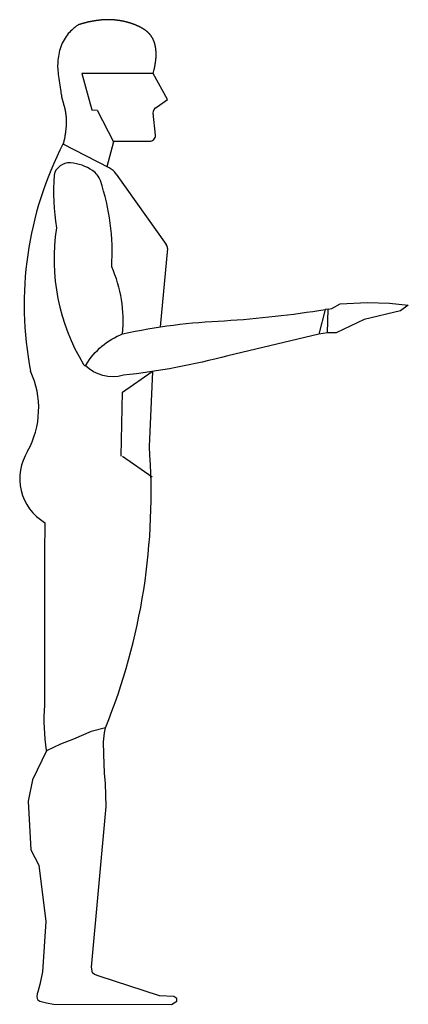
# Model space of a CAD drawing. Extents: x 262.48 to 263.11, y 111.57 to 113.17.
import ezdxf

# ---------------------------------------------------------------- set-up
doc = ezdxf.new("R2010")
doc.units = 0
doc.header["$MEASUREMENT"] = 0
doc.layers.add('HUMANOS', color=1, linetype='CONTINUOUS')

msp = doc.modelspace()

# ---------------------------------------------------------------- linework, layer by layer
at = {"layer": 'HUMANOS'}
for p, q in [((262.6222, 112.9323), (262.5476, 112.9707)), ((262.6337, 112.9223), (262.715, 112.808)), ((262.7167, 112.8015), (262.7048, 112.6741)), ((262.9774, 112.7031), (262.9729, 112.7024)), ((262.9764, 112.6648), (262.9624, 112.6623)), ((262.6439, 112.5682), (262.692, 112.6017)), ((262.6927, 112.6018), (262.6874, 112.4799)), ((262.6418, 112.4643), (262.6439, 112.5682)), ((262.6439, 112.4643), (262.692, 112.4308)), ((262.5177, 112.3568), (262.5175, 112.3056)), ((262.5175, 112.3056), (262.5173, 112.2231)), ((262.5173, 112.2231), (262.5172, 112.109)), ((262.5172, 112.109), (262.5172, 112.0602))]:
    msp.add_line(p, q, dxfattribs=at)
msp.add_lwpolyline([(262.6939, 113.0856), (262.6944, 113.0881), (262.6949, 113.0902), (262.6953, 113.0921), (262.6957, 113.0937), (262.696, 113.0951), (262.6962, 113.0963), (262.6964, 113.0974), (262.6966, 113.0984), (262.6968, 113.0994), (262.6969, 113.1002), (262.6971, 113.1011), (262.6972, 113.1018), (262.6973, 113.1026), (262.6974, 113.1033), (262.6975, 113.104), (262.6976, 113.1047), (262.6977, 113.1054), (262.6978, 113.106), (262.6979, 113.1067), (262.6979, 113.1074), (262.698, 113.108), (262.6981, 113.1086), (262.6981, 113.1093), (262.6982, 113.1099), (262.6982, 113.1105), (262.6983, 113.1111), (262.6983, 113.1117), (262.6983, 113.1123), (262.6984, 113.1129), (262.6984, 113.1134), (262.6984, 113.114), (262.6984, 113.1145), (262.6984, 113.1151), (262.6985, 113.1156), (262.6985, 113.1162), (262.6985, 113.1167), (262.6985, 113.1172), (262.6985, 113.1178), (262.6985, 113.1183), (262.6984, 113.1188), (262.6984, 113.1193), (262.6984, 113.1198), (262.6984, 113.1203), (262.6984, 113.1208), (262.6983, 113.1212), (262.6983, 113.1217), (262.6983, 113.1222), (262.6982, 113.1226), (262.6982, 113.1231), (262.6982, 113.1236), (262.6981, 113.124), (262.6981, 113.1245), (262.698, 113.1249), (262.698, 113.1253), (262.6979, 113.1258), (262.6979, 113.1262), (262.6978, 113.1266), (262.6978, 113.127), (262.6977, 113.1275), (262.6976, 113.1279), (262.6976, 113.1283), (262.6975, 113.1287), (262.6974, 113.1291), (262.6973, 113.1295), (262.6973, 113.1299), (262.6972, 113.1303), (262.6971, 113.1307), (262.697, 113.1311), (262.6969, 113.1314), (262.6969, 113.1318), (262.6968, 113.1322), (262.6967, 113.1326), (262.6966, 113.1329), (262.6965, 113.1333), (262.6964, 113.1337), (262.6963, 113.134), (262.6962, 113.1344), (262.6961, 113.1348), (262.696, 113.1351), (262.6959, 113.1354), (262.6958, 113.1358), (262.6957, 113.1361), (262.6956, 113.1365), (262.6954, 113.1368), (262.6953, 113.1371), (262.6952, 113.1375), (262.6951, 113.1378), (262.695, 113.1381), (262.6948, 113.1385), (262.6947, 113.1388), (262.6946, 113.1391), (262.6944, 113.1394), (262.6943, 113.1397), (262.6942, 113.14), (262.694, 113.1403), (262.6939, 113.1406), (262.6938, 113.1409), (262.6936, 113.1412), (262.6935, 113.1415), (262.6933, 113.1418), (262.6932, 113.1421), (262.693, 113.1424), (262.6929, 113.1427), (262.6927, 113.143), (262.6926, 113.1432), (262.6924, 113.1435), (262.6922, 113.1438), (262.6921, 113.1441), (262.6919, 113.1444), (262.6918, 113.1446), (262.6916, 113.1449), (262.6914, 113.1452), (262.6912, 113.1454), (262.6911, 113.1457), (262.6909, 113.1459), (262.6907, 113.1462), (262.6905, 113.1465), (262.6904, 113.1467), (262.6902, 113.147), (262.69, 113.1472), (262.6898, 113.1475), (262.6896, 113.1477), (262.6894, 113.148), (262.6892, 113.1482), (262.689, 113.1484), (262.6888, 113.1487), (262.6886, 113.1489), (262.6884, 113.1492), (262.6882, 113.1494), (262.688, 113.1496), (262.6878, 113.1498), (262.6876, 113.1501), (262.6874, 113.1503), (262.6872, 113.1505), (262.687, 113.1508), (262.6868, 113.151), (262.6866, 113.1512), (262.6863, 113.1514), (262.6861, 113.1516), (262.6859, 113.1519), (262.6857, 113.1521), (262.6854, 113.1523), (262.6852, 113.1525), (262.685, 113.1527), (262.6847, 113.1529), (262.6845, 113.1531), (262.6843, 113.1533), (262.684, 113.1535), (262.6838, 113.1537), (262.6835, 113.1539), (262.6833, 113.1541), (262.6831, 113.1543), (262.6828, 113.1545), (262.6826, 113.1547), (262.6823, 113.1549), (262.682, 113.1551), (262.6818, 113.1553), (262.6815, 113.1555), (262.6813, 113.1557), (262.681, 113.1559), (262.6807, 113.1561), (262.6805, 113.1563), (262.6802, 113.1565), (262.6799, 113.1567), (262.6797, 113.1568), (262.6794, 113.157), (262.6791, 113.1572), (262.6788, 113.1574), (262.6785, 113.1576), (262.6783, 113.1578), (262.678, 113.1579), (262.6777, 113.1581), (262.6774, 113.1583), (262.6771, 113.1585), (262.6768, 113.1587), (262.6765, 113.1588), (262.6762, 113.159), (262.6759, 113.1592), (262.6756, 113.1594), (262.6753, 113.1595), (262.675, 113.1597), (262.6747, 113.1599), (262.6744, 113.16), (262.674, 113.1602), (262.6737, 113.1604), (262.6734, 113.1606), (262.6731, 113.1607), (262.6728, 113.1609), (262.6724, 113.1611), (262.6721, 113.1612), (262.6718, 113.1614), (262.6714, 113.1616), (262.6711, 113.1617), (262.6708, 113.1619), (262.6704, 113.162), (262.6701, 113.1622), (262.6697, 113.1624), (262.6694, 113.1625), (262.6691, 113.1627), (262.6687, 113.1628), (262.6684, 113.163), (262.668, 113.1632), (262.6677, 113.1633), (262.6673, 113.1635), (262.6669, 113.1636), (262.6666, 113.1638), (262.6662, 113.1639), (262.6659, 113.1641), (262.6655, 113.1642), (262.6651, 113.1644), (262.6648, 113.1645), (262.6644, 113.1647), (262.664, 113.1648), (262.6637, 113.165), (262.6633, 113.1651), (262.6629, 113.1653), (262.6626, 113.1654), (262.6622, 113.1655), (262.6618, 113.1657), (262.6614, 113.1658), (262.661, 113.166), (262.6607, 113.1661), (262.6603, 113.1662), (262.6599, 113.1664), (262.6595, 113.1665), (262.6591, 113.1666), (262.6587, 113.1668), (262.6584, 113.1669), (262.658, 113.167), (262.6576, 113.1672), (262.6572, 113.1673), (262.6568, 113.1674), (262.6564, 113.1675), (262.656, 113.1677), (262.6556, 113.1678), (262.6552, 113.1679), (262.6548, 113.168), (262.6544, 113.1681), (262.654, 113.1682), (262.6536, 113.1684), (262.6532, 113.1685), (262.6528, 113.1686), (262.6524, 113.1687), (262.652, 113.1688), (262.6516, 113.1689), (262.6512, 113.169), (262.6508, 113.1691), (262.6504, 113.1692), (262.65, 113.1693), (262.6496, 113.1694), (262.6492, 113.1695), (262.6488, 113.1696), (262.6484, 113.1697), (262.648, 113.1698), (262.6476, 113.1699), (262.6472, 113.17), (262.6468, 113.1701), (262.6464, 113.1702), (262.646, 113.1703), (262.6456, 113.1704), (262.6452, 113.1704), (262.6448, 113.1705), (262.6443, 113.1706), (262.6439, 113.1707), (262.6435, 113.1708), (262.6431, 113.1708), (262.6427, 113.1709), (262.6423, 113.171), (262.6419, 113.1711), (262.6415, 113.1711), (262.6411, 113.1712), (262.6407, 113.1713), (262.6403, 113.1713), (262.6399, 113.1714), (262.6395, 113.1715), (262.6391, 113.1715), (262.6387, 113.1716), (262.6383, 113.1717), (262.6379, 113.1717), (262.6374, 113.1718), (262.637, 113.1718), (262.6366, 113.1719), (262.6362, 113.1719), (262.6358, 113.172), (262.6354, 113.1721), (262.635, 113.1721), (262.6346, 113.1721), (262.6342, 113.1722), (262.6338, 113.1722), (262.6334, 113.1723), (262.6331, 113.1723), (262.6327, 113.1724), (262.6323, 113.1724), (262.6319, 113.1725), (262.6315, 113.1725), (262.6311, 113.1725), (262.6307, 113.1726), (262.6303, 113.1726), (262.6299, 113.1726), (262.6295, 113.1727), (262.6291, 113.1727), (262.6288, 113.1727), (262.6284, 113.1727), (262.628, 113.1728), (262.6276, 113.1728), (262.6272, 113.1728), (262.6268, 113.1728), (262.6265, 113.1729), (262.6261, 113.1729), (262.6257, 113.1729), (262.6253, 113.1729), (262.625, 113.1729), (262.6246, 113.173), (262.6242, 113.173), (262.6239, 113.173), (262.6235, 113.173), (262.6231, 113.173), (262.6228, 113.173), (262.6224, 113.173), (262.622, 113.173), (262.6217, 113.173), (262.6213, 113.173), (262.621, 113.173), (262.6206, 113.173), (262.6202, 113.173), (262.6199, 113.173), (262.6195, 113.173), (262.6192, 113.173), (262.6188, 113.173), (262.6185, 113.173), (262.6181, 113.173), (262.6178, 113.173), (262.6174, 113.173), (262.6171, 113.173), (262.6167, 113.173), (262.6164, 113.173), (262.616, 113.173), (262.6157, 113.173), (262.6153, 113.1729), (262.615, 113.1729), (262.6146, 113.1729), (262.6143, 113.1729), (262.6139, 113.1729), (262.6136, 113.1728), (262.6133, 113.1728), (262.6129, 113.1728), (262.6126, 113.1728), (262.6122, 113.1728), (262.6119, 113.1727), (262.6115, 113.1727), (262.6112, 113.1727), (262.6108, 113.1726), (262.6105, 113.1726), (262.6101, 113.1726), (262.6098, 113.1726), (262.6095, 113.1725), (262.6091, 113.1725), (262.6088, 113.1725), (262.6084, 113.1724), (262.6081, 113.1724), (262.6077, 113.1723), (262.6074, 113.1723), (262.607, 113.1723), (262.6067, 113.1722), (262.6063, 113.1722), (262.606, 113.1721), (262.6056, 113.1721), (262.6053, 113.1721), (262.6049, 113.172), (262.6046, 113.172), (262.6042, 113.1719), (262.6039, 113.1719), (262.6035, 113.1718), (262.6031, 113.1718), (262.6028, 113.1717), (262.6024, 113.1717), (262.6021, 113.1716), (262.6017, 113.1716), (262.6013, 113.1715), (262.601, 113.1715), (262.6006, 113.1714), (262.6002, 113.1714), (262.5999, 113.1713), (262.5995, 113.1712), (262.5991, 113.1712), (262.5988, 113.1711), (262.5984, 113.1711), (262.598, 113.171), (262.5977, 113.1709), (262.5973, 113.1709), (262.5969, 113.1708), (262.5965, 113.1707), (262.5962, 113.1707), (262.5958, 113.1706), (262.5954, 113.1705), (262.595, 113.1705), (262.5947, 113.1704), (262.5943, 113.1703), (262.5939, 113.1703), (262.5935, 113.1702), (262.5932, 113.1701), (262.5928, 113.1701), (262.5924, 113.17), (262.592, 113.1699), (262.5917, 113.1698), (262.5913, 113.1697), (262.5909, 113.1697), (262.5905, 113.1696), (262.5901, 113.1695), (262.5898, 113.1694), (262.5894, 113.1694), (262.589, 113.1693), (262.5886, 113.1692), (262.5882, 113.1691), (262.5879, 113.169), (262.5875, 113.1689), (262.5871, 113.1688), (262.5867, 113.1688), (262.5863, 113.1687), (262.586, 113.1686), (262.5856, 113.1685), (262.5852, 113.1684), (262.5848, 113.1683), (262.5844, 113.1682), (262.5841, 113.1681), (262.5837, 113.168), (262.5833, 113.1679), (262.5829, 113.1678), (262.5826, 113.1677), (262.5822, 113.1676), (262.5818, 113.1675), (262.5814, 113.1674), (262.5811, 113.1673), (262.5807, 113.1672), (262.5803, 113.1671), (262.58, 113.167), (262.5796, 113.1669), (262.5792, 113.1668), (262.5788, 113.1667), (262.5785, 113.1666), (262.5781, 113.1665), (262.5777, 113.1664), (262.5774, 113.1663), (262.577, 113.1662), (262.5767, 113.1661), (262.5763, 113.166), (262.5759, 113.1659), (262.5756, 113.1657), (262.5752, 113.1656), (262.5749, 113.1655), (262.5745, 113.1654), (262.5742, 113.1653), (262.5738, 113.1652), (262.5735, 113.1651), (262.5732, 113.165), (262.573, 113.1649), (262.5727, 113.1648), (262.5724, 113.1647), (262.5721, 113.1645), (262.5718, 113.1643), (262.5713, 113.164), (262.5707, 113.1636), (262.5699, 113.1631), (262.5689, 113.1623), (262.5678, 113.1615), (262.5664, 113.1604), (262.5649, 113.1591), (262.5632, 113.1577), (262.5615, 113.1561), (262.5597, 113.1544), (262.5579, 113.1525), (262.556, 113.1504), (262.5543, 113.1481), (262.5525, 113.1458), (262.5509, 113.1432), (262.5493, 113.1406), (262.5478, 113.1379), (262.5463, 113.135), (262.5451, 113.1321), (262.5439, 113.1291), (262.5428, 113.126), (262.5419, 113.1229), (262.5411, 113.1198), (262.5405, 113.1167), (262.5399, 113.1135), (262.5395, 113.1105), (262.5391, 113.1074), (262.5389, 113.1045), (262.5388, 113.1016), (262.5387, 113.0988), (262.5387, 113.096), (262.5389, 113.0932), (262.5391, 113.0903), (262.5393, 113.0873), (262.5397, 113.0842), (262.5401, 113.081), (262.5406, 113.0775), (262.5411, 113.0739), (262.5416, 113.0702), (262.5422, 113.0666), (262.5427, 113.0631), (262.5432, 113.0599), (262.5437, 113.0569), (262.5441, 113.0543), (262.5445, 113.0521), (262.5448, 113.0504), (262.545, 113.049), (262.5452, 113.0479), (262.5453, 113.0471), (262.5454, 113.0465), (262.5455, 113.046), (262.5455, 113.0456), (262.5456, 113.0453), (262.5457, 113.045), (262.5457, 113.0447), (262.5458, 113.0445), (262.5459, 113.0442), (262.546, 113.0439), (262.5461, 113.0437), (262.5461, 113.0434), (262.5462, 113.0431), (262.5464, 113.0427), (262.5465, 113.0423), (262.5466, 113.0419), (262.5467, 113.0415), (262.5469, 113.041), (262.5471, 113.0404), (262.5472, 113.0398), (262.5474, 113.0392), (262.5476, 113.0385), (262.5478, 113.0378), (262.548, 113.037), (262.5482, 113.0363), (262.5484, 113.0356), (262.5486, 113.0349), (262.5488, 113.0343), (262.5489, 113.0337), (262.5491, 113.0331), (262.5492, 113.0326), (262.5494, 113.0322), (262.5495, 113.0317), (262.5496, 113.0313), (262.5497, 113.0308), (262.5498, 113.0304), (262.5499, 113.03), (262.55, 113.0296), (262.5501, 113.0292), (262.5502, 113.0287), (262.5503, 113.0283), (262.5504, 113.0279), (262.5505, 113.0275), (262.5506, 113.027), (262.5507, 113.0266), (262.5508, 113.0262), (262.5509, 113.0258), (262.551, 113.0253), (262.551, 113.0249), (262.5511, 113.0245), (262.5512, 113.024), (262.5513, 113.0236), (262.5514, 113.0231), (262.5514, 113.0227), (262.5515, 113.0222), (262.5516, 113.0218), (262.5517, 113.0213), (262.5517, 113.0209), (262.5518, 113.0204), (262.5519, 113.0199), (262.5519, 113.0195), (262.552, 113.019), (262.552, 113.0185), (262.5521, 113.018), (262.5521, 113.0176), (262.5522, 113.0171), (262.5522, 113.0166), (262.5523, 113.0161), (262.5523, 113.0156), (262.5524, 113.0151), (262.5524, 113.0146), (262.5524, 113.0141), (262.5525, 113.0136), (262.5525, 113.0131), (262.5525, 113.0125), (262.5526, 113.012), (262.5526, 113.0115), (262.5526, 113.0109), (262.5526, 113.0104), (262.5526, 113.0098), (262.5526, 113.0093), (262.5527, 113.0087), (262.5527, 113.0082), (262.5527, 113.0076), (262.5527, 113.007), (262.5527, 113.0064), (262.5526, 113.0059), (262.5526, 113.0053), (262.5526, 113.0047), (262.5526, 113.0041), (262.5526, 113.0034), (262.5526, 113.0028), (262.5525, 113.0022), (262.5525, 113.0016), (262.5525, 113.0009), (262.5524, 113.0003), (262.5524, 112.9996), (262.5523, 112.999), (262.5523, 112.9983), (262.5522, 112.9976), (262.5522, 112.9969), (262.5521, 112.9962), (262.552, 112.9955), (262.552, 112.9948), (262.5519, 112.9941), (262.5518, 112.9934), (262.5517, 112.9927), (262.5516, 112.9919), (262.5515, 112.9912), (262.5514, 112.9904), (262.5513, 112.9897), (262.5512, 112.9889), (262.5511, 112.9881), (262.551, 112.9874), (262.5509, 112.9866), (262.5508, 112.9858), (262.5506, 112.985), (262.5505, 112.9842), (262.5504, 112.9833), (262.5502, 112.9825), (262.5501, 112.9817), (262.5499, 112.9808), (262.5497, 112.98), (262.5496, 112.9792), (262.5494, 112.9783), (262.5492, 112.9774), (262.549, 112.9766), (262.5488, 112.9757), (262.5486, 112.9748), (262.5484, 112.974), (262.5482, 112.9731), (262.548, 112.9722), (262.5478, 112.9713), (262.5476, 112.9707)], dxfattribs=at)
for points in [[(262.6292, 112.9756), (262.6879, 112.9756, 0.414214), (262.6977, 112.9853), (262.6939, 113.0213, -0.340985), (262.7001, 113.0314), (262.7171, 113.0433), (262.6939, 113.0856), (262.5781, 113.0856), (262.5941, 113.0266), (262.6027, 113.0261), (262.6295, 112.9749), (262.6185, 112.9342)], [(262.6442, 112.663, 0.128697), (262.6264, 112.7719, 0.098682), (262.608, 112.9117, 0.164545), (262.5955, 112.928, 0.127632), (262.5596, 112.9406, 0.374288), (262.533, 112.9208, 0.053942), (262.5367, 112.835, 0.175645), (262.5807, 112.6134), (262.5817, 112.6123), (262.5825, 112.6117), (262.5833, 112.6117)]]:
    msp.add_lwpolyline(points, format="xyb", dxfattribs=at)
for points in [[(262.9764, 112.6648), (262.9774, 112.7031), (262.9836, 112.7041), (262.9969, 112.7116), (263.0408, 112.7137), (263.0771, 112.7128), (263.1077, 112.7093), (263.0949, 112.7004), (263.036, 112.6863), (262.9905, 112.6646)], [(262.5646, 112.0048), (262.5431, 111.9967), (262.5205, 111.986), (262.498, 111.939), (262.4907, 111.904), (262.495, 111.8253), (262.5082, 111.8005), (262.5198, 111.7087), (262.514, 111.6271), (262.5096, 111.6067), (262.508, 111.6007), (262.5066, 111.5945), (262.5056, 111.5916), (262.5047, 111.5869), (262.5056, 111.5836), (262.5066, 111.5817), (262.5099, 111.5793), (262.5161, 111.5779), (262.5205, 111.5767), (262.5322, 111.5745), (262.7235, 111.5743), (262.7322, 111.5792), (262.7322, 111.584), (262.7273, 111.5869), (262.7041, 111.5879), (262.6062, 111.6199), (262.5984, 111.6228), (262.5955, 111.6257), (262.5936, 111.6344), (262.6172, 111.8953), (262.6166, 111.9329), (262.6148, 111.9498), (262.6134, 111.9803), (262.6131, 112.0006), (262.6145, 112.0154), (262.6162, 112.0232), (262.5933, 112.0174)]]:
    msp.add_lwpolyline(points, close=True, dxfattribs=at)
msp.add_lwpolyline([(262.5841, 112.6121), (262.5848, 112.6128, -0.161726), (262.6442, 112.663, -0.043029), (262.8096, 112.6842, 0.021893), (262.9729, 112.7024), (262.9624, 112.6623), (262.8149, 112.6275, -0.040163), (262.6453, 112.5958, -0.2768), (262.5833, 112.6117)], format="xyb", close=True, dxfattribs=at)
for centre, radius, start, end in [((263.0519, 112.7109), 0.5675, 152.6335, 191.0404), ((262.6076, 112.9038), 0.032, 35.4188, 62.7486), ((262.7071, 112.8024), 0.00974, 354.6252, 35.4188), ((262.3643, 112.542), 0.1437, 330.9586, 24.7473), ((262.5599, 112.4279), 0.0828, 147.637, 239.2905), ((261.6792, 112.4032), 1.0112, 337.9244, 4.3484), ((262.9006, 112.037), 0.3841, 176.5384, 187.5545)]:
    msp.add_arc(centre, radius, start, end, dxfattribs=at)

doc.saveas('drawing.dxf')
